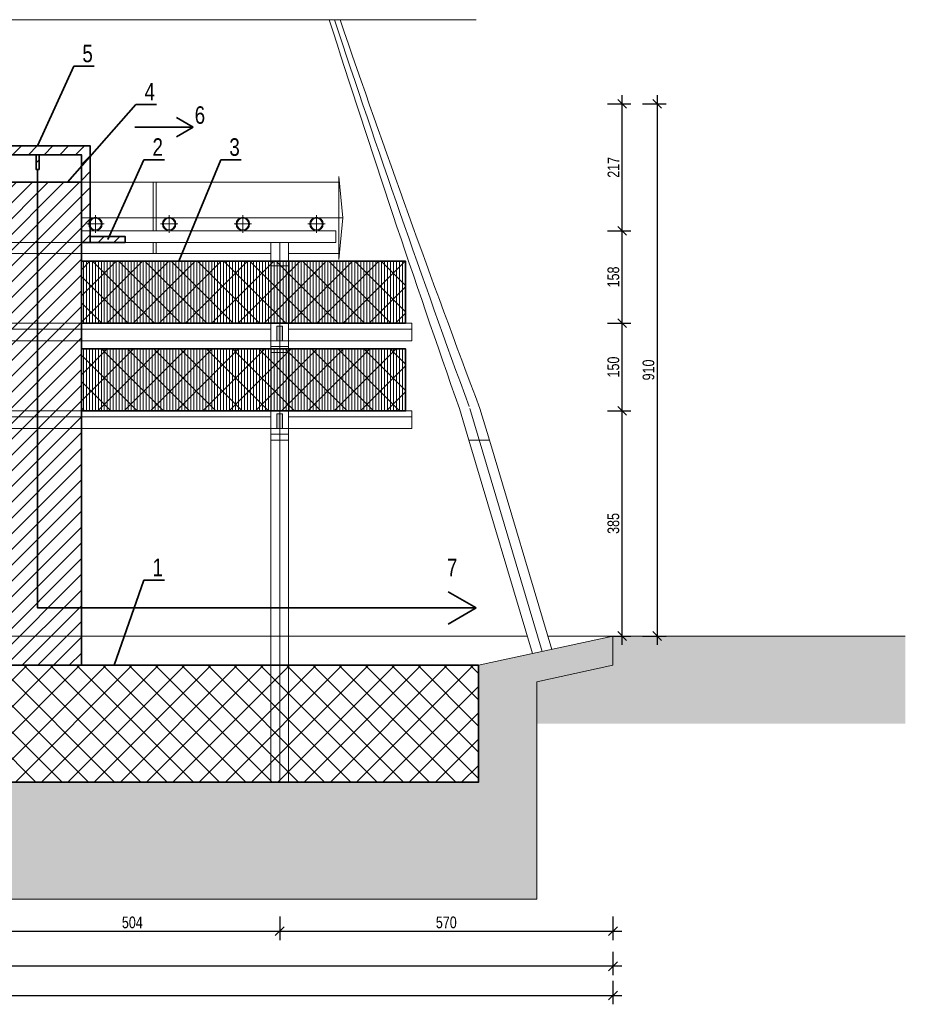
# Model space of a CAD drawing. Header units: centimetres. Extents: x 468120 to 512390, y 154906 to 171956.
# Tile 4 of 13: x 480992 to 482507, y 154906 to 156590. Entities that reach past the tile are written whole.
import ezdxf

# ---------------------------------------------------------------- set-up
doc = ezdxf.new("R2010")
doc.units = ezdxf.units.CM
doc.header["$LTSCALE"] = 100
doc.layers.add('9_Pomocnicze', color=9, linetype='Continuous', lineweight=9)
doc.styles.add('CDMSTYLE', font='CDMSIMPL', dxfattribs={"width": 0.8, "bigfont": 'CDMBIGPL'})
doc.dimstyles.new('CDM-CM100CM', dxfattribs={"dimscale": 10, "dimtxt": 2, "dimasz": 1.5, "dimexe": 1.5, "dimexo": 0, "dimgap": 0.5, "dimtad": 1, "dimdec": 0, "dimrnd": 0.1, "dimzin": 9, "dimtxsty": 'CDMSTYLE', "dimblk": 'OBLIQUE', "dimcen": 2.5, "dimdle": 1.5, "dimclrd": 9, "dimclre": 9, "dimadec": 1, "dimazin": 2, "dimtfac": 1, "dimtdec": 0, "dimtix": 1, "dimtmove": 1, "dimatfit": 3, "dimldrblk": 'DOT', "dimfxlon": 1, "dimtvp": 1, "dimtolj": 1, "dimtzin": 0, "dimlwd": 25, "dimlwe": 25, "dimarcsym": 0})
pattern_1 = [(45, (-15066.83, -4410.127), (-22.4506403, 22.4506403), []), (135, (-15066.83, -4410.127), (-22.4506403, -22.4506403), [])]
pattern_2 = [(45, (-15066.831, -4410.127), (-13.4703842, 13.4703842), [])]

# ---------------------------------------------------------------- blocks, each defined once
blk = doc.blocks.new('_OBLIQUE')
at = {"color": 0, "linetype": 'ByBlock'}
blk.add_line((-0.5, -0.5), (0.5, 0.5), dxfattribs=at)
blk = doc.blocks.new('*D6301')
at = {"layer": '9_Pomocnicze', "color": 9, "lineweight": 25}
for p, q in [((480933.1, 155056.4), (480933.1, 155016.4)), ((481437.1, 155056.4), (481437.1, 155016.4)), ((480918.1, 155031.4), (481452.1, 155031.4))]:
    blk.add_line(p, q, dxfattribs=at)
at = {"layer": 'Defpoints', "color": 0}
for p in [(480933.1, 155286.2), (481437.1, 155286.2), (481437.1, 155031.4)]:
    blk.add_point(p, dxfattribs=at)
at = {"layer": '9_Pomocnicze', "color": 9, "linetype": 'ByBlock', "lineweight": 25, "xscale": 15, "yscale": 15, "zscale": 15, "rotation": 180}
blk.add_blockref('_OBLIQUE', (480933.1, 155031.4), dxfattribs=at)
at = {"layer": '9_Pomocnicze', "color": 9, "linetype": 'ByBlock', "lineweight": 25, "xscale": 15, "yscale": 15, "zscale": 15}
blk.add_blockref('_OBLIQUE', (481437.1, 155031.4), dxfattribs=at)
at = {"layer": '9_Pomocnicze', "color": 0, "insert": (481185.1, 155046.4), "char_height": 20, "attachment_point": 5, "style": 'CDMSTYLE'}
blk.add_mtext('\\A1;504', dxfattribs=at)
blk = doc.blocks.new('_DOT')
at = {"color": 0, "linetype": 'ByBlock'}
blk.add_line((-0.5, 0), (-1, 0), dxfattribs=at)
at = {"color": 0, "linetype": 'ByBlock', "const_width": 0.5}
blk.add_lwpolyline([(-0.25, 0, 1), (0.25, 0, 1)], format="xyb", close=True, dxfattribs=at)
blk = doc.blocks.new('*D6302')
at = {"layer": '9_Pomocnicze', "color": 9, "lineweight": 25}
for p, q in [((481437.1, 155056.4), (481437.1, 155016.4)), ((482007.1, 155056.4), (482007.1, 155016.4)), ((481422.1, 155031.4), (482022.1, 155031.4))]:
    blk.add_line(p, q, dxfattribs=at)
at = {"layer": 'Defpoints', "color": 0}
for p in [(482007.1, 155536.2), (481437.1, 155286.2), (482007.1, 155031.4)]:
    blk.add_point(p, dxfattribs=at)
at = {"layer": '9_Pomocnicze', "color": 9, "linetype": 'ByBlock', "lineweight": 25, "xscale": 15, "yscale": 15, "zscale": 15, "rotation": 180}
blk.add_blockref('_OBLIQUE', (481437.1, 155031.4), dxfattribs=at)
at = {"layer": '9_Pomocnicze', "color": 9, "linetype": 'ByBlock', "lineweight": 25, "xscale": 15, "yscale": 15, "zscale": 15}
blk.add_blockref('_OBLIQUE', (482007.1, 155031.4), dxfattribs=at)
at = {"layer": '9_Pomocnicze', "color": 0, "insert": (481722.1, 155046.4), "char_height": 20, "attachment_point": 5, "style": 'CDMSTYLE'}
blk.add_mtext('\\A1;570', dxfattribs=at)
blk = doc.blocks.new('*D6303')
at = {"layer": '9_Pomocnicze', "color": 9, "lineweight": 25}
for p, q in [((479673.1, 154996.4), (479673.1, 154956.4)), ((482007.1, 154996.4), (482007.1, 154956.4)), ((482022.1, 154971.4), (479658.1, 154971.4))]:
    blk.add_line(p, q, dxfattribs=at)
at = {"layer": 'Defpoints', "color": 0}
for p in [(482007.1, 155536.2), (479673.1, 155086.2), (479673.1, 154971.4)]:
    blk.add_point(p, dxfattribs=at)
at = {"layer": '9_Pomocnicze', "color": 9, "linetype": 'ByBlock', "lineweight": 25, "xscale": 15, "yscale": 15, "zscale": 15, "rotation": 180}
blk.add_blockref('_OBLIQUE', (479673.1, 154971.4), dxfattribs=at)
at = {"layer": '9_Pomocnicze', "color": 9, "linetype": 'ByBlock', "lineweight": 25, "xscale": 15, "yscale": 15, "zscale": 15}
blk.add_blockref('_OBLIQUE', (482007.1, 154971.4), dxfattribs=at)
at = {"layer": '9_Pomocnicze', "color": 0, "insert": (480840.1, 154986.4), "char_height": 20, "attachment_point": 5, "style": 'CDMSTYLE'}
blk.add_mtext('\\A1;2334', dxfattribs=at)
blk = doc.blocks.new('*D6312')
at = {"layer": '9_Pomocnicze', "color": 9, "lineweight": 25}
for p, q in [((482022.9, 155521.2), (482022.9, 155936.2)), ((481997.9, 155921.2), (482037.9, 155921.2)), ((481997.9, 155536.2), (482037.9, 155536.2))]:
    blk.add_line(p, q, dxfattribs=at)
at = {"layer": 'Defpoints', "color": 0}
for p in [(481663.1, 155921.2), (482022.9, 155921.2), (479763.1, 155536.2)]:
    blk.add_point(p, dxfattribs=at)
at = {"layer": '9_Pomocnicze', "color": 9, "linetype": 'ByBlock', "lineweight": 25, "xscale": 15, "yscale": 15, "zscale": 15}
for p, rotation in [((482022.9, 155921.2), 90), ((482022.9, 155536.2), 270)]:
    blk.add_blockref('_OBLIQUE', p, dxfattribs=dict(at, rotation=rotation))
at = {"layer": '9_Pomocnicze', "color": 0, "insert": (482007.9, 155728.7), "char_height": 20, "attachment_point": 5, "rotation": 90, "style": 'CDMSTYLE'}
blk.add_mtext('\\A1;385', dxfattribs=at)
blk = doc.blocks.new('*D6313')
at = {"layer": '9_Pomocnicze', "color": 9, "lineweight": 25}
for p, q in [((482022.9, 155906.2), (482022.9, 156086.2)), ((481997.9, 156071.2), (482037.9, 156071.2)), ((481997.9, 155921.2), (482037.9, 155921.2))]:
    blk.add_line(p, q, dxfattribs=at)
at = {"layer": 'Defpoints', "color": 0}
for p in [(481663.1, 156071.2), (482022.9, 156071.2), (481663.1, 155921.2)]:
    blk.add_point(p, dxfattribs=at)
at = {"layer": '9_Pomocnicze', "color": 9, "linetype": 'ByBlock', "lineweight": 25, "xscale": 15, "yscale": 15, "zscale": 15}
for p, rotation in [((482022.9, 156071.2), 90), ((482022.9, 155921.2), 270)]:
    blk.add_blockref('_OBLIQUE', p, dxfattribs=dict(at, rotation=rotation))
at = {"layer": '9_Pomocnicze', "color": 0, "insert": (482007.9, 155996.2), "char_height": 20, "attachment_point": 5, "rotation": 90, "style": 'CDMSTYLE'}
blk.add_mtext('\\A1;150', dxfattribs=at)
blk = doc.blocks.new('*D6314')
at = {"layer": '9_Pomocnicze', "color": 9, "lineweight": 25}
for p, q in [((482022.9, 156056.2), (482022.9, 156244.2)), ((481997.9, 156229.2), (482037.9, 156229.2)), ((481997.9, 156071.2), (482037.9, 156071.2))]:
    blk.add_line(p, q, dxfattribs=at)
at = {"layer": 'Defpoints', "color": 0}
for p in [(481533.1, 156229.2), (482022.9, 156229.2), (481663.1, 156071.2)]:
    blk.add_point(p, dxfattribs=at)
at = {"layer": '9_Pomocnicze', "color": 9, "linetype": 'ByBlock', "lineweight": 25, "xscale": 15, "yscale": 15, "zscale": 15}
for p, rotation in [((482022.9, 156229.2), 90), ((482022.9, 156071.2), 270)]:
    blk.add_blockref('_OBLIQUE', p, dxfattribs=dict(at, rotation=rotation))
at = {"layer": '9_Pomocnicze', "color": 0, "insert": (482007.9, 156150.2), "char_height": 20, "attachment_point": 5, "rotation": 90, "style": 'CDMSTYLE'}
blk.add_mtext('\\A1;158', dxfattribs=at)
blk = doc.blocks.new('*D6315')
at = {"layer": '9_Pomocnicze', "color": 9, "lineweight": 25}
for p, q in [((482022.9, 156214.2), (482022.9, 156461.2)), ((481997.9, 156446.2), (482037.9, 156446.2)), ((481997.9, 156229.2), (482037.9, 156229.2))]:
    blk.add_line(p, q, dxfattribs=at)
at = {"layer": 'Defpoints', "color": 0}
for p in [(479763.1, 156446.2), (482022.9, 156446.2), (481533.1, 156229.2)]:
    blk.add_point(p, dxfattribs=at)
at = {"layer": '9_Pomocnicze', "color": 9, "linetype": 'ByBlock', "lineweight": 25, "xscale": 15, "yscale": 15, "zscale": 15}
for p, rotation in [((482022.9, 156446.2), 90), ((482022.9, 156229.2), 270)]:
    blk.add_blockref('_OBLIQUE', p, dxfattribs=dict(at, rotation=rotation))
at = {"layer": '9_Pomocnicze', "color": 0, "insert": (482007.9, 156337.7), "char_height": 20, "attachment_point": 5, "rotation": 90, "style": 'CDMSTYLE'}
blk.add_mtext('\\A1;217', dxfattribs=at)
blk = doc.blocks.new('*D6316')
at = {"layer": '9_Pomocnicze', "color": 9, "lineweight": 25}
for p, q in [((482082.9, 156461.2), (482082.9, 155521.2)), ((482057.9, 156446.2), (482097.9, 156446.2)), ((482057.9, 155536.2), (482097.9, 155536.2))]:
    blk.add_line(p, q, dxfattribs=at)
at = {"layer": 'Defpoints', "color": 0}
for p in [(479763.1, 156446.2), (479763.1, 155536.2), (482082.9, 155536.2)]:
    blk.add_point(p, dxfattribs=at)
at = {"layer": '9_Pomocnicze', "color": 9, "linetype": 'ByBlock', "lineweight": 25, "xscale": 15, "yscale": 15, "zscale": 15}
for p, rotation in [((482082.9, 156446.2), 90), ((482082.9, 155536.2), 270)]:
    blk.add_blockref('_OBLIQUE', p, dxfattribs=dict(at, rotation=rotation))
at = {"layer": '9_Pomocnicze', "color": 0, "insert": (482067.9, 155991.2), "char_height": 20, "attachment_point": 5, "rotation": 90, "style": 'CDMSTYLE'}
blk.add_mtext('\\A1;910', dxfattribs=at)
blk = doc.blocks.new('*D6409')
at = {"layer": '9_Pomocnicze', "color": 9, "lineweight": 25}
for p, q in [((477339.1, 154946.4), (477339.1, 154906.4)), ((482007.1, 154946.4), (482007.1, 154906.4)), ((477324.1, 154921.4), (482022.1, 154921.4))]:
    blk.add_line(p, q, dxfattribs=at)
at = {"layer": 'Defpoints', "color": 0}
for p in [(477339.1, 155536.2), (482007.1, 155536.2), (482007.1, 154921.4)]:
    blk.add_point(p, dxfattribs=at)
at = {"layer": '9_Pomocnicze', "color": 9, "linetype": 'ByBlock', "lineweight": 25, "xscale": 15, "yscale": 15, "zscale": 15, "rotation": 180}
blk.add_blockref('_OBLIQUE', (477339.1, 154921.4), dxfattribs=at)
at = {"layer": '9_Pomocnicze', "color": 9, "linetype": 'ByBlock', "lineweight": 25, "xscale": 15, "yscale": 15, "zscale": 15}
blk.add_blockref('_OBLIQUE', (482007.1, 154921.4), dxfattribs=at)
at = {"layer": '9_Pomocnicze', "color": 0, "insert": (479673.1, 154936.4), "char_height": 20, "attachment_point": 5, "style": 'CDMSTYLE'}
blk.add_mtext('\\A1;4668', dxfattribs=at)

msp = doc.modelspace()

# ---------------------------------------------------------------- hatches: boundary and pattern name
at = {"layer": '9_Pomocnicze', "lineweight": 35, "transparency": 33554687}
h = msp.add_hatch(dxfattribs=at)
h.set_pattern_fill('ANSI31', color=30, scale=6)
h.set_pattern_definition(pattern_2)
h.paths.add_polyline_path([(480948.11, 156312.22), (480948.11, 156359.22), (481098.11, 156359.22), (481098.11, 156312.22), (481098.11, 156209.22), (481113.11, 156209.22), (481113.11, 156374.22), (480933.11, 156374.22), (480933.11, 156209.22), (480948.11, 156209.22)])
h.paths.add_polyline_path([(481020.61, 156359.22), (481020.61, 156334.22), (481025.61, 156334.22), (481025.61, 156359.22)])
h = msp.add_hatch(dxfattribs=at)
h.set_pattern_fill('ANSI31', color=10, scale=6)
h.set_pattern_definition(pattern_2)
h.paths.add_polyline_path([(480948.11, 156312.22), (480948.11, 156209.22), (480948.11, 155486.22), (481098.11, 155486.22), (481098.11, 156209.22), (481098.11, 156312.22)])
h = msp.add_hatch(dxfattribs=at)
h.set_pattern_fill('ANSI31', color=80, scale=6)
h.set_pattern_definition(pattern_2)
h.paths.add_polyline_path([(481113.11, 156209.22), (481173.11, 156209.22), (481173.11, 156219.22), (481113.11, 156219.22)])
h.paths.add_polyline_path([(480933.11, 156209.22), (480933.11, 156219.22), (480873.11, 156219.22), (480873.11, 156209.22)])
h = msp.add_hatch(dxfattribs=at)
h.set_pattern_fill('ANSI37', color=50, scale=10)
h.set_pattern_definition(pattern_1)
h.paths.add_polyline_path([(479763.11, 156177.22), (479763.11, 156071.22), (480948.11, 156071.22), (480948.11, 156177.22)])
h.paths.add_polyline_path([(481652.31, 156071.22), (481652.31, 156177.22), (481098.11, 156177.22), (481098.11, 156071.22)])
h.paths.add_polyline_path([(481652.31, 155921.22), (481652.31, 156027.22), (481098.11, 156027.22), (481098.11, 155921.22)])
h.paths.add_polyline_path([(479763.11, 156027.22), (479763.11, 155921.22), (480948.11, 155921.22), (480948.11, 156027.22)])
at = {"layer": '9_Pomocnicze', "transparency": 33554687}
h = msp.add_hatch(color=9, dxfattribs=at)
h.dxf.hatch_style = 1
h.paths.add_polyline_path([(481442.11, 156041.22), (481442.11, 156066.22), (481432.11, 156066.22), (481432.11, 156041.22)])
h.paths.add_polyline_path([(481442.11, 155891.22), (481442.11, 155916.22), (481432.11, 155916.22), (481432.11, 155891.22)])
h = msp.add_hatch(dxfattribs=at)
h.set_pattern_fill('EARTH', color=9, scale=6, angle=45)
h.set_pattern_definition([(45, (-11733.83, -14712.087), (5e-15, 53.8815367), [38.1, -38.1]), (45, (-11743.934, -14701.984), (5e-15, 53.8815367), [38.1, -38.1]), (45, (-11754.037, -14691.88), (5e-15, 53.8815367), [38.1, -38.1]), (135, (-11754.037, -14685.146), (-53.8815367, 5e-15), [38.1, -38.1]), (135, (-11743.934, -14675.044), (-53.8815367, 5e-15), [38.1, -38.1]), (135, (-11733.83, -14664.94), (-53.8815367, 5e-15), [38.1, -38.1])])
h.paths.add_polyline_path([(482007.11, 155486.22), (481877.11, 155457.96), (481877.11, 155386.22), (482507.11, 155386.22), (482507.11, 155536.22), (482007.11, 155536.22)])
h.paths.add_polyline_path([(477469.11, 155457.96), (477339.11, 155486.22), (477339.11, 155536.22), (476839.11, 155536.22), (476839.11, 155386.22), (477469.11, 155386.22)])
h = msp.add_hatch(dxfattribs=at)
h.set_pattern_fill('ANSI33', color=9, scale=6)
h.set_pattern_definition([(45, (-11733.83, -14712.087), (-26.9407684, 26.9407684), []), (45, (-11706.89, -14712.087), (-26.9407684, 26.9407684), [19.05, -9.525])])
h.paths.add_polyline_path([(481777.11, 155486.22), (481777.11, 155286.22), (481452.11, 155286.22), (481437.11, 155286.22), (481422.11, 155286.22), (480948.11, 155286.22), (480933.11, 155286.22), (480918.11, 155286.22), (480444.11, 155286.22), (480429.11, 155286.22), (480414.11, 155286.22), (479940.11, 155286.22), (479925.11, 155286.22), (479910.11, 155286.22), (479763.11, 155286.22), (479693.11, 155286.22), (479673.11, 155286.22), (479673.11, 155086.22), (481877.11, 155086.22), (481877.11, 155457.96), (482007.11, 155486.22), (482007.11, 155536.22), (481902.4, 155513.45), (481886.24, 155509.94), (481869.53, 155506.31)])
h.paths.add_polyline_path([(479673.11, 155286.22), (477469.11, 155286.22), (477469.11, 155086.22), (479673.11, 155086.22)])
at = {"layer": '9_Pomocnicze', "lineweight": 35, "transparency": 33554687}
h = msp.add_hatch(dxfattribs=at)
h.set_pattern_fill('ANSI37', color=170, scale=10)
h.set_pattern_definition(pattern_1)
h.paths.add_polyline_path([(479763.11, 155486.22), (479763.11, 155286.22), (481777.11, 155286.22), (481777.11, 155486.22)])

# ---------------------------------------------------------------- linework, layer by layer
at = {"layer": '9_Pomocnicze'}
for p, q in [((477573.11, 156590.16), (481773.11, 156590.16)), ((481538.11, 156180.22), (481538.11, 156322.22)), ((481538.11, 156312.22), (481098.11, 156312.22)), ((481220.61, 156312.22), (481220.61, 156229.22)), ((481225.61, 156312.22), (481225.61, 156229.22)), ((481545.11, 156251.22), (481098.11, 156251.22)), ((481122.11, 156225.82), (481122.11, 156255.82)), ((481248.11, 156225.82), (481248.11, 156255.82)), ((481374.11, 156225.82), (481374.11, 156255.82)), ((481500.11, 156225.82), (481500.11, 156255.82)), ((481107.11, 156240.82), (481137.11, 156240.82)), ((481233.11, 156240.82), (481263.11, 156240.82)), ((481359.11, 156240.82), (481389.11, 156240.82)), ((481485.11, 156240.82), (481515.11, 156240.82)), ((481533.11, 156229.22), (481098.11, 156229.22)), ((481533.11, 156229.22), (481533.11, 156209.22)), ((481533.11, 156209.22), (479763.11, 156209.22)), ((481220.61, 156209.22), (481220.61, 156190.22)), ((481225.61, 156209.22), (481225.61, 156190.22)), ((481422.11, 156209.22), (481422.11, 155286.22)), ((481437.11, 155286.22), (481437.11, 156209.22)), ((481452.11, 156209.22), (481452.11, 155286.22)), ((481422.11, 156190.22), (480948.11, 156190.22)), ((481538.11, 156190.22), (481452.11, 156190.22)), ((481101.51, 156177.22), (481101.51, 156071.22)), ((481106.61, 156177.22), (481106.61, 156071.22)), ((481111.71, 156177.22), (481111.71, 156071.22)), ((481116.81, 156177.22), (481116.81, 156071.22)), ((481121.91, 156177.22), (481121.91, 156071.22)), ((481127.01, 156177.22), (481127.01, 156071.22)), ((481132.11, 156177.22), (481132.11, 156071.22)), ((481137.21, 156177.22), (481137.21, 156071.22)), ((481142.31, 156177.22), (481142.31, 156071.22)), ((481147.41, 156177.22), (481147.41, 156071.22)), ((481152.51, 156177.22), (481152.51, 156071.22)), ((481157.61, 156177.22), (481157.61, 156071.22)), ((481162.71, 156177.22), (481162.71, 156071.22)), ((481167.81, 156177.22), (481167.81, 156071.22)), ((481172.91, 156177.22), (481172.91, 156071.22)), ((481178.01, 156177.22), (481178.01, 156071.22)), ((481183.11, 156177.22), (481183.11, 156071.22)), ((481188.21, 156177.22), (481188.21, 156071.22)), ((481193.31, 156177.22), (481193.31, 156071.22)), ((481198.41, 156177.22), (481198.41, 156071.22)), ((481203.51, 156177.22), (481203.51, 156071.22)), ((481208.61, 156177.22), (481208.61, 156071.22)), ((481213.71, 156177.22), (481213.71, 156071.22)), ((481218.81, 156177.22), (481218.81, 156071.22)), ((481223.91, 156177.22), (481223.91, 156071.22)), ((481229.01, 156177.22), (481229.01, 156071.22)), ((481234.11, 156177.22), (481234.11, 156071.22)), ((481239.21, 156177.22), (481239.21, 156071.22)), ((481244.31, 156177.22), (481244.31, 156071.22)), ((481249.41, 156177.22), (481249.41, 156071.22)), ((481254.51, 156177.22), (481254.51, 156071.22)), ((481259.61, 156177.22), (481259.61, 156071.22)), ((481264.71, 156177.22), (481264.71, 156071.22)), ((481269.81, 156177.22), (481269.81, 156071.22)), ((481274.91, 156177.22), (481274.91, 156071.22)), ((481280.01, 156177.22), (481280.01, 156071.22)), ((481285.11, 156177.22), (481285.11, 156071.22)), ((481290.21, 156177.22), (481290.21, 156071.22)), ((481295.31, 156177.22), (481295.31, 156071.22)), ((481300.41, 156177.22), (481300.41, 156071.22)), ((481305.51, 156177.22), (481305.51, 156071.22)), ((481310.61, 156177.22), (481310.61, 156071.22)), ((481315.71, 156177.22), (481315.71, 156071.22)), ((481320.81, 156177.22), (481320.81, 156071.22)), ((481325.91, 156177.22), (481325.91, 156071.22)), ((481331.01, 156177.22), (481331.01, 156071.22)), ((481336.11, 156177.22), (481336.11, 156071.22)), ((481341.21, 156177.22), (481341.21, 156071.22)), ((481346.31, 156177.22), (481346.31, 156071.22)), ((481351.41, 156177.22), (481351.41, 156071.22)), ((481356.51, 156177.22), (481356.51, 156071.22)), ((481361.61, 156177.22), (481361.61, 156071.22)), ((481366.71, 156177.22), (481366.71, 156071.22)), ((481371.81, 156177.22), (481371.81, 156071.22)), ((481376.91, 156177.22), (481376.91, 156071.22)), ((481382.01, 156177.22), (481382.01, 156071.22)), ((481387.11, 156177.22), (481387.11, 156071.22)), ((481392.21, 156177.22), (481392.21, 156071.22)), ((481397.31, 156177.22), (481397.31, 156071.22)), ((481402.41, 156177.22), (481402.41, 156071.22)), ((481407.51, 156177.22), (481407.51, 156071.22)), ((481412.61, 156177.22), (481412.61, 156071.22)), ((481417.71, 156177.22), (481417.71, 156071.22)), ((481422.11, 156169.22), (481452.11, 156169.22)), ((481422.81, 156177.22), (481422.81, 156071.22)), ((481427.91, 156177.22), (481427.91, 156071.22)), ((481433.01, 156177.22), (481433.01, 156071.22)), ((481438.11, 156177.22), (481438.11, 156071.22)), ((481443.21, 156177.22), (481443.21, 156071.22)), ((481448.31, 156177.22), (481448.31, 156071.22)), ((481453.41, 156177.22), (481453.41, 156071.22)), ((481458.51, 156177.22), (481458.51, 156071.22)), ((481463.61, 156177.22), (481463.61, 156071.22)), ((481468.71, 156177.22), (481468.71, 156071.22)), ((481473.81, 156177.22), (481473.81, 156071.22)), ((481478.91, 156177.22), (481478.91, 156071.22)), ((481484.01, 156177.22), (481484.01, 156071.22)), ((481489.11, 156177.22), (481489.11, 156071.22)), ((481494.21, 156177.22), (481494.21, 156071.22)), ((481499.31, 156177.22), (481499.31, 156071.22)), ((481504.41, 156177.22), (481504.41, 156071.22)), ((481509.51, 156177.22), (481509.51, 156071.22)), ((481514.61, 156177.22), (481514.61, 156071.22)), ((481519.71, 156177.22), (481519.71, 156071.22)), ((481524.81, 156177.22), (481524.81, 156071.22)), ((481529.91, 156177.22), (481529.91, 156071.22)), ((481535.01, 156177.22), (481535.01, 156071.22)), ((481540.11, 156177.22), (481540.11, 156071.22)), ((481545.21, 156177.22), (481545.21, 156071.22)), ((481550.31, 156177.22), (481550.31, 156071.22)), ((481555.41, 156177.22), (481555.41, 156071.22)), ((481560.51, 156177.22), (481560.51, 156071.22)), ((481565.61, 156177.22), (481565.61, 156071.22)), ((481570.71, 156177.22), (481570.71, 156071.22)), ((481575.81, 156177.22), (481575.81, 156071.22)), ((481580.91, 156177.22), (481580.91, 156071.22)), ((481586.01, 156177.22), (481586.01, 156071.22)), ((481591.11, 156177.22), (481591.11, 156071.22)), ((481596.21, 156177.22), (481596.21, 156071.22)), ((481601.31, 156177.22), (481601.31, 156071.22)), ((481606.41, 156177.22), (481606.41, 156071.22)), ((481611.51, 156177.22), (481611.51, 156071.22)), ((481616.61, 156177.22), (481616.61, 156071.22)), ((481621.71, 156177.22), (481621.71, 156071.22)), ((481626.81, 156177.22), (481626.81, 156071.22)), ((481631.91, 156177.22), (481631.91, 156071.22)), ((481637.01, 156177.22), (481637.01, 156071.22)), ((481642.11, 156177.22), (481642.11, 156071.22)), ((481647.21, 156177.22), (481647.21, 156071.22)), ((481652.31, 156177.22), (481652.31, 156071.22)), ((481422.11, 156071.22), (480948.11, 156071.22)), ((481422.11, 156071.22), (481452.11, 156071.22)), ((481663.11, 156071.22), (481452.11, 156071.22)), ((481663.11, 156071.22), (481663.11, 156041.22)), ((481422.11, 156061.22), (480948.11, 156061.22)), ((481663.11, 156061.22), (481452.11, 156061.22)), ((481422.11, 156041.22), (480948.11, 156041.22)), ((481422.11, 156041.22), (481452.11, 156041.22)), ((481422.11, 156031.22), (481452.11, 156031.22)), ((481663.11, 156041.22), (481452.11, 156041.22)), ((481101.51, 156027.22), (481101.51, 155921.22)), ((481106.61, 156027.22), (481106.61, 155921.22)), ((481111.71, 156027.22), (481111.71, 155921.22)), ((481116.81, 156027.22), (481116.81, 155921.22)), ((481121.91, 156027.22), (481121.91, 155921.22)), ((481127.01, 156027.22), (481127.01, 155921.22)), ((481132.11, 156027.22), (481132.11, 155921.22)), ((481137.21, 156027.22), (481137.21, 155921.22)), ((481142.31, 156027.22), (481142.31, 155921.22)), ((481147.41, 156027.22), (481147.41, 155921.22)), ((481152.51, 156027.22), (481152.51, 155921.22)), ((481157.61, 156027.22), (481157.61, 155921.22)), ((481162.71, 156027.22), (481162.71, 155921.22)), ((481167.81, 156027.22), (481167.81, 155921.22)), ((481172.91, 156027.22), (481172.91, 155921.22)), ((481178.01, 156027.22), (481178.01, 155921.22)), ((481183.11, 156027.22), (481183.11, 155921.22)), ((481188.21, 156027.22), (481188.21, 155921.22)), ((481193.31, 156027.22), (481193.31, 155921.22)), ((481198.41, 156027.22), (481198.41, 155921.22)), ((481203.51, 156027.22), (481203.51, 155921.22)), ((481208.61, 156027.22), (481208.61, 155921.22)), ((481213.71, 156027.22), (481213.71, 155921.22)), ((481218.81, 156027.22), (481218.81, 155921.22)), ((481223.91, 156027.22), (481223.91, 155921.22)), ((481229.01, 156027.22), (481229.01, 155921.22)), ((481234.11, 156027.22), (481234.11, 155921.22)), ((481239.21, 156027.22), (481239.21, 155921.22)), ((481244.31, 156027.22), (481244.31, 155921.22)), ((481249.41, 156027.22), (481249.41, 155921.22)), ((481254.51, 156027.22), (481254.51, 155921.22)), ((481259.61, 156027.22), (481259.61, 155921.22)), ((481264.71, 156027.22), (481264.71, 155921.22)), ((481269.81, 156027.22), (481269.81, 155921.22)), ((481274.91, 156027.22), (481274.91, 155921.22)), ((481280.01, 156027.22), (481280.01, 155921.22)), ((481285.11, 156027.22), (481285.11, 155921.22)), ((481290.21, 156027.22), (481290.21, 155921.22)), ((481295.31, 156027.22), (481295.31, 155921.22)), ((481300.41, 156027.22), (481300.41, 155921.22)), ((481305.51, 156027.22), (481305.51, 155921.22)), ((481310.61, 156027.22), (481310.61, 155921.22)), ((481315.71, 156027.22), (481315.71, 155921.22)), ((481320.81, 156027.22), (481320.81, 155921.22)), ((481325.91, 156027.22), (481325.91, 155921.22)), ((481331.01, 156027.22), (481331.01, 155921.22)), ((481336.11, 156027.22), (481336.11, 155921.22)), ((481341.21, 156027.22), (481341.21, 155921.22)), ((481346.31, 156027.22), (481346.31, 155921.22)), ((481351.41, 156027.22), (481351.41, 155921.22)), ((481356.51, 156027.22), (481356.51, 155921.22)), ((481361.61, 156027.22), (481361.61, 155921.22)), ((481366.71, 156027.22), (481366.71, 155921.22)), ((481371.81, 156027.22), (481371.81, 155921.22)), ((481376.91, 156027.22), (481376.91, 155921.22)), ((481382.01, 156027.22), (481382.01, 155921.22)), ((481387.11, 156027.22), (481387.11, 155921.22)), ((481392.21, 156027.22), (481392.21, 155921.22)), ((481397.31, 156027.22), (481397.31, 155921.22)), ((481402.41, 156027.22), (481402.41, 155921.22)), ((481407.51, 156027.22), (481407.51, 155921.22)), ((481412.61, 156027.22), (481412.61, 155921.22)), ((481417.71, 156027.22), (481417.71, 155921.22)), ((481422.11, 156021.22), (481452.11, 156021.22)), ((481422.81, 156027.22), (481422.81, 155921.22)), ((481427.91, 156027.22), (481427.91, 155921.22)), ((481433.01, 156027.22), (481433.01, 155921.22)), ((481438.11, 156027.22), (481438.11, 155921.22)), ((481443.21, 156027.22), (481443.21, 155921.22)), ((481448.31, 156027.22), (481448.31, 155921.22)), ((481453.41, 156027.22), (481453.41, 155921.22)), ((481458.51, 156027.22), (481458.51, 155921.22)), ((481463.61, 156027.22), (481463.61, 155921.22)), ((481468.71, 156027.22), (481468.71, 155921.22)), ((481473.81, 156027.22), (481473.81, 155921.22)), ((481478.91, 156027.22), (481478.91, 155921.22)), ((481484.01, 156027.22), (481484.01, 155921.22)), ((481489.11, 156027.22), (481489.11, 155921.22)), ((481494.21, 156027.22), (481494.21, 155921.22)), ((481499.31, 156027.22), (481499.31, 155921.22)), ((481504.41, 156027.22), (481504.41, 155921.22)), ((481509.51, 156027.22), (481509.51, 155921.22)), ((481514.61, 156027.22), (481514.61, 155921.22)), ((481519.71, 156027.22), (481519.71, 155921.22)), ((481524.81, 156027.22), (481524.81, 155921.22)), ((481529.91, 156027.22), (481529.91, 155921.22)), ((481535.01, 156027.22), (481535.01, 155921.22)), ((481540.11, 156027.22), (481540.11, 155921.22)), ((481545.21, 156027.22), (481545.21, 155921.22)), ((481550.31, 156027.22), (481550.31, 155921.22)), ((481555.41, 156027.22), (481555.41, 155921.22)), ((481560.51, 156027.22), (481560.51, 155921.22)), ((481565.61, 156027.22), (481565.61, 155921.22)), ((481570.71, 156027.22), (481570.71, 155921.22)), ((481575.81, 156027.22), (481575.81, 155921.22)), ((481580.91, 156027.22), (481580.91, 155921.22)), ((481586.01, 156027.22), (481586.01, 155921.22)), ((481591.11, 156027.22), (481591.11, 155921.22)), ((481596.21, 156027.22), (481596.21, 155921.22)), ((481601.31, 156027.22), (481601.31, 155921.22)), ((481606.41, 156027.22), (481606.41, 155921.22)), ((481611.51, 156027.22), (481611.51, 155921.22)), ((481616.61, 156027.22), (481616.61, 155921.22)), ((481621.71, 156027.22), (481621.71, 155921.22)), ((481626.81, 156027.22), (481626.81, 155921.22)), ((481631.91, 156027.22), (481631.91, 155921.22)), ((481637.01, 156027.22), (481637.01, 155921.22)), ((481642.11, 156027.22), (481642.11, 155921.22)), ((481647.21, 156027.22), (481647.21, 155921.22)), ((481652.31, 156027.22), (481652.31, 155921.22)), ((481422.11, 155921.22), (480948.11, 155921.22)), ((481422.11, 155921.22), (481452.11, 155921.22)), ((481663.11, 155921.22), (481452.11, 155921.22)), ((481663.11, 155921.22), (481663.11, 155891.22)), ((481744.61, 155925.22), (481760.72, 155871.22)), ((481762.11, 155925.22), (481886.24, 155509.94)), ((481779.61, 155925.22), (481795.72, 155871.22)), ((481422.11, 155911.22), (480948.11, 155911.22)), ((481663.11, 155911.22), (481452.11, 155911.22)), ((481422.11, 155891.22), (480948.11, 155891.22)), ((481422.11, 155891.22), (481452.11, 155891.22)), ((481422.11, 155881.22), (481452.11, 155881.22)), ((481663.11, 155891.22), (481452.11, 155891.22)), ((481422.11, 155871.22), (481452.11, 155871.22)), ((481760.72, 155871.22), (481869.53, 155506.31)), ((481795.72, 155871.22), (481760.72, 155871.22)), ((481795.72, 155871.22), (481902.4, 155513.45)), ((481860.61, 155536.22), (479940.11, 155536.22)), ((482007.11, 155536.22), (481895.61, 155536.22)), ((482007.11, 155536.22), (482507.11, 155536.22)), ((479940.11, 155486.22), (481777.11, 155486.22))]:
    msp.add_line(p, q, dxfattribs=at)
at = {"layer": '9_Pomocnicze', "color": 30, "lineweight": 35}
msp.add_line((481084.82, 156510.4), (481023.11, 156374.22), dxfattribs=at)
at = {"layer": '9_Pomocnicze', "color": 10, "lineweight": 35}
msp.add_line((481191.17, 156445.05), (481074.34, 156312.22), dxfattribs=at)
at = {"layer": '9_Pomocnicze', "color": 130, "lineweight": 35}
for q in [(481260.48, 156422.89), (481260.48, 156389.56)]:
    msp.add_line((481289.34, 156406.23), q, dxfattribs=at)
at = {"layer": '9_Pomocnicze', "color": 80, "lineweight": 35}
msp.add_line((481204.82, 156350.4), (481143.11, 156214.22), dxfattribs=at)
at = {"layer": '9_Pomocnicze', "color": 50, "lineweight": 35}
msp.add_line((481336.22, 156350.4), (481264.71, 156177.22), dxfattribs=at)
at = {"layer": '9_Pomocnicze', "color": 170, "lineweight": 35}
msp.add_line((481204.82, 155631.56), (481153.86, 155486.22), dxfattribs=at)
at = {"layer": '9_Pomocnicze', "color": 30, "lineweight": 35}
for points in [[(481119.95, 156510.4), (481084.82, 156510.4)], [(480948.11, 156209.22), (480948.11, 156359.22), (481098.11, 156359.22), (481098.11, 156209.22), (481113.11, 156209.22), (481113.11, 156374.22), (480933.11, 156374.22), (480933.11, 156209.22), (480948.11, 156209.22)], [(481020.61, 156359.22), (481020.61, 156334.22), (481025.61, 156334.22), (481025.61, 156359.22), (481020.61, 156359.22)]]:
    msp.add_lwpolyline(points, dxfattribs=at)
at = {"layer": '9_Pomocnicze', "color": 10, "lineweight": 35}
msp.add_lwpolyline([(481226.3, 156445.05), (481191.17, 156445.05)], dxfattribs=at)
at = {"layer": '9_Pomocnicze', "color": 130, "lineweight": 35}
msp.add_lwpolyline([(481189.34, 156406.23), (481289.34, 156406.23)], dxfattribs=at)
at = {"layer": '9_Pomocnicze', "color": 210, "lineweight": 35}
for points in [[(481023.11, 156334.22), (481023.11, 155584.22), (481773.11, 155584.22)], [(481773.11, 155584.22), (481725.48, 155611.72)], [(481773.11, 155584.22), (481725.48, 155556.72)]]:
    msp.add_lwpolyline(points, dxfattribs=at)
at = {"layer": '9_Pomocnicze', "color": 80, "lineweight": 35}
for points in [[(481239.95, 156350.4), (481204.82, 156350.4)], [(481113.11, 156209.22), (481113.11, 156219.22), (481173.11, 156219.22), (481173.11, 156209.22), (481113.11, 156209.22)]]:
    msp.add_lwpolyline(points, dxfattribs=at)
at = {"layer": '9_Pomocnicze', "color": 50, "lineweight": 35}
msp.add_lwpolyline([(481371.35, 156350.4), (481336.22, 156350.4)], dxfattribs=at)
at = {"layer": '9_Pomocnicze'}
msp.add_lwpolyline([(481538.11, 156322.22), (481545.11, 156251.22), (481538.11, 156180.22)], dxfattribs=at)
at = {"layer": '9_Pomocnicze', "color": 10, "lineweight": 35}
msp.add_lwpolyline([(481098.11, 156312.22), (481098.11, 155486.22), (480948.11, 155486.22), (480948.11, 156312.22)], close=True, dxfattribs=at)
at = {"layer": '9_Pomocnicze', "color": 50, "lineweight": 35}
for points in [[(481098.11, 156177.22), (481652.31, 156177.22), (481652.31, 156071.22), (481098.11, 156071.22)], [(481098.11, 156027.22), (481652.31, 156027.22), (481652.31, 155921.22), (481098.11, 155921.22)]]:
    msp.add_lwpolyline(points, close=True, dxfattribs=at)
at = {"layer": '9_Pomocnicze'}
for points in [[(481432.11, 156066.22), (481442.11, 156066.22), (481442.11, 156041.22), (481432.11, 156041.22)], [(481432.11, 155916.22), (481442.11, 155916.22), (481442.11, 155891.22), (481432.11, 155891.22)], [(477469.11, 155286.22), (481777.11, 155286.22), (481777.11, 155486.22), (482007.11, 155536.22), (482007.11, 155486.22), (481877.11, 155457.96), (481877.11, 155086.22), (477469.11, 155086.22), (477469.11, 155286.22)]]:
    msp.add_lwpolyline(points, close=True, dxfattribs=at)
at = {"layer": '9_Pomocnicze', "color": 170, "lineweight": 35}
msp.add_lwpolyline([(481239.95, 155631.56), (481204.82, 155631.56)], dxfattribs=at)
msp.add_lwpolyline([(479763.11, 155486.22), (481777.11, 155486.22), (481777.11, 155286.22), (479763.11, 155286.22)], close=True, dxfattribs=at)
at = {"layer": '9_Pomocnicze'}
for centre, radius in [((481122.11, 156240.82), 11.6), ((481122.11, 156240.82), 10), ((481248.11, 156240.82), 11.6), ((481248.11, 156240.82), 10), ((481374.11, 156240.82), 11.6), ((481374.11, 156240.82), 10), ((481500.11, 156240.82), 11.6), ((481500.11, 156240.82), 10)]:
    msp.add_circle(centre, radius, dxfattribs=at)
for centre, radius, start, end in [((503710.28, 163650.31), 23284.5, 197.65066, 199.376231), ((502584.79, 163546.35), 22173.32, 198.283503, 200.093474), ((504071.78, 164322.69), 23821.39, 198.941626, 200.641422), ((504071.78, 164322.69), 23821.39, 198.941626, 200.641422)]:
    msp.add_arc(centre, radius, start, end, dxfattribs=at)

# ---------------------------------------------------------------- texts
at = {"layer": '9_Pomocnicze', "color": 30, "lineweight": 35, "insert": (481099.63, 156547.4), "char_height": 30, "attachment_point": 1, "style": 'CDMSTYLE'}
msp.add_mtext_dynamic_manual_height_columns('\\A1;5', width=454.4025, gutter_width=525, heights=[0], dxfattribs=at)
at = {"layer": '9_Pomocnicze', "color": 10, "lineweight": 35, "insert": (481205.98, 156482.05), "char_height": 30, "attachment_point": 1, "style": 'CDMSTYLE'}
msp.add_mtext_dynamic_manual_height_columns('\\A1;4', width=454.4025, gutter_width=525, heights=[0], dxfattribs=at)
at = {"layer": '9_Pomocnicze', "color": 130, "lineweight": 35, "insert": (481291.74, 156442.08), "char_height": 30, "attachment_point": 1, "style": 'CDMSTYLE'}
msp.add_mtext_dynamic_manual_height_columns('\\A1;6', width=454.4025, gutter_width=525, heights=[0], dxfattribs=at)
at = {"layer": '9_Pomocnicze', "color": 80, "lineweight": 35, "insert": (481219.63, 156387.4), "char_height": 30, "attachment_point": 1, "style": 'CDMSTYLE'}
msp.add_mtext_dynamic_manual_height_columns('\\A1;2', width=454.4025, gutter_width=525, heights=[0], dxfattribs=at)
at = {"layer": '9_Pomocnicze', "color": 50, "lineweight": 35, "insert": (481351.02, 156387.4), "char_height": 30, "attachment_point": 1, "style": 'CDMSTYLE'}
msp.add_mtext_dynamic_manual_height_columns('\\A1;3', width=454.4025, gutter_width=525, heights=[0], dxfattribs=at)
at = {"layer": '9_Pomocnicze', "color": 170, "lineweight": 35, "insert": (481219.63, 155668.56), "char_height": 30, "attachment_point": 1, "style": 'CDMSTYLE'}
msp.add_mtext_dynamic_manual_height_columns('\\A1;1', width=454.4025, gutter_width=525, heights=[0], dxfattribs=at)
at = {"layer": '9_Pomocnicze', "color": 210, "lineweight": 35, "insert": (481723.13, 155668.56), "char_height": 30, "attachment_point": 1, "style": 'CDMSTYLE'}
msp.add_mtext_dynamic_manual_height_columns('\\A1;7', width=454.4025, gutter_width=525, heights=[0], dxfattribs=at)

# ---------------------------------------------------------------- dimensions: what is measured, and where the dimension line sits
at = {"layer": '9_Pomocnicze'}
for base, p1, p2, picture, middle in [((482022.86, 156446.22), (481533.11, 156229.22), (479763.11, 156446.22), '*D6315', (482007.86, 156337.72)), ((482082.86, 155536.22), (479763.11, 156446.22), (479763.11, 155536.22), '*D6316', (482067.86, 155991.22)), ((482022.86, 156229.22), (481663.11, 156071.22), (481533.11, 156229.22), '*D6314', (482007.86, 156150.22)), ((482022.86, 156071.22), (481663.11, 155921.22), (481663.11, 156071.22), '*D6313', (482007.86, 155996.22)), ((482022.86, 155921.22), (479763.11, 155536.22), (481663.11, 155921.22), '*D6312', (482007.86, 155728.72))]:
    dim = msp.add_linear_dim(base=base, p1=p1, p2=p2, angle=90, dimstyle='CDM-CM100CM', dxfattribs=at)
    dim.commit()
    dim.dimension.update_dxf_attribs({"geometry": picture, "text_midpoint": middle})
for base, p1, p2, picture, middle in [((482007.11, 154921.43), (477339.11, 155536.22), (482007.11, 155536.22), '*D6409', (479673.11, 154936.43)), ((479673.11, 154971.43), (482007.11, 155536.22), (479673.11, 155086.22), '*D6303', (480840.11, 154986.43)), ((482007.11, 155031.43), (481437.11, 155286.22), (482007.11, 155536.22), '*D6302', (481722.11, 155046.43)), ((481437.11, 155031.43), (480933.11, 155286.22), (481437.11, 155286.22), '*D6301', (481185.11, 155046.43))]:
    dim = msp.add_linear_dim(base=base, p1=p1, p2=p2, dimstyle='CDM-CM100CM', dxfattribs=at)
    dim.commit()
    dim.dimension.update_dxf_attribs({"geometry": picture, "text_midpoint": middle})

doc.saveas('drawing.dxf')
